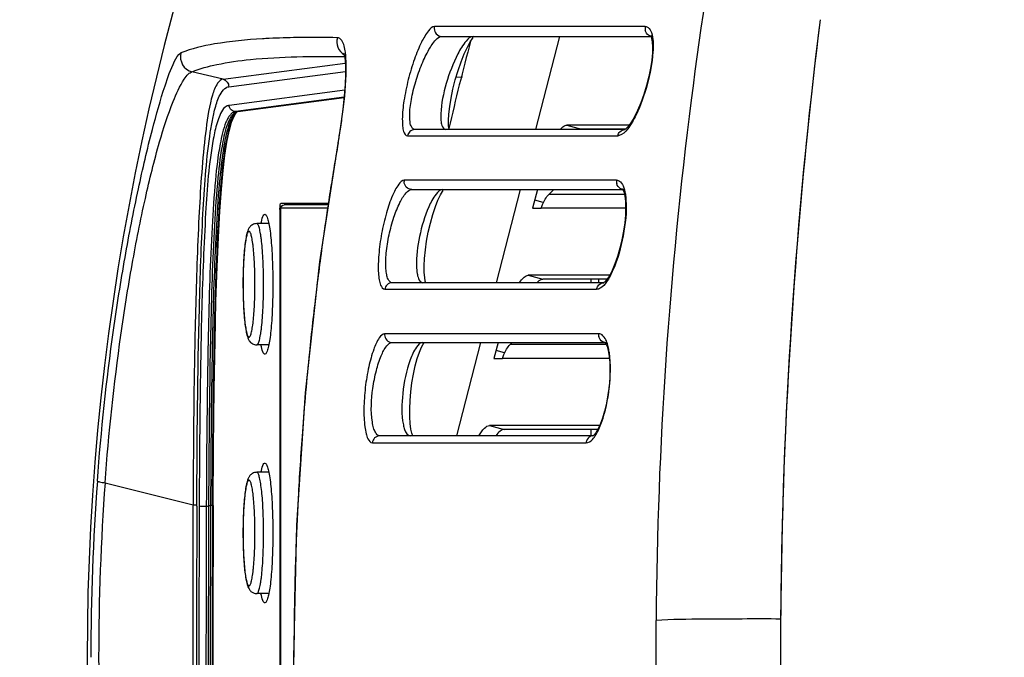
# Model space of a CAD drawing. Header units: millimetres. Extents: x 0 to 420, y 0 to 297.
# Tile 9 of 139: x 72 to 85, y 79 to 87. Entities that reach past the tile are written whole.
import ezdxf

# ---------------------------------------------------------------- set-up
doc = ezdxf.new("R2010")
doc.units = ezdxf.units.MM
doc.header["$LTSCALE"] = 23.1
doc.linetypes.add('DASHED', pattern=[0.2, 0.1, -0.1])
doc.layers.get('0').update_dxf_attribs({"linetype": 'CONTINUOUS'})
doc.layers.add('02___PRT_ALL_AXES', color=7, linetype='CONTINUOUS')
doc.layers.add('DIM_PILOTEES', color=7, linetype='CONTINUOUS')
doc.styles.get("Standard").update_dxf_attribs({"font": 'txt', "width": 0.7})
doc.dimstyles.new('DIMSTYLE_3', dxfattribs={"dimtxt": 2.5, "dimasz": 3.5, "dimexe": 2, "dimexo": 0, "dimtad": 1, "dimdec": 0, "dimlfac": 5, "dimdsep": 46, "dimtxsty": 'Standard', "dimblk": '_FILLED', "dimblk1": '_FILLED', "dimblk2": '_FILLED', "dimcen": 0.09, "dimazin": 2, "dimtp": 0.8, "dimtm": 0.8, "dimtfac": 1, "dimtdec": 0, "dimtofl": 0, "dimtmove": 0, "dimatfit": 3, "dimldrblk": '_FILLED', "dimfxl": 0, "dimtolj": 1, "dimarcsym": 0})
doc.dimstyles.new('DIMSTYLE_4', dxfattribs={"dimtxt": 2.5, "dimasz": 3.5, "dimexe": 2, "dimexo": 0, "dimtad": 1, "dimdec": 0, "dimlfac": 5, "dimdsep": 46, "dimtxsty": 'Standard', "dimblk": '_FILLED', "dimblk1": '_FILLED', "dimblk2": '_FILLED', "dimcen": 0.09, "dimazin": 2, "dimtp": 0.5, "dimtm": 0.5, "dimtfac": 1, "dimtdec": 0, "dimtofl": 0, "dimtmove": 0, "dimatfit": 3, "dimldrblk": '_FILLED', "dimfxl": 0, "dimtolj": 1, "dimarcsym": 0})
doc.dimstyles.new('DIMSTYLE_7', dxfattribs={"dimtxt": 2.5, "dimasz": 3.5, "dimexe": 2, "dimexo": 0, "dimtad": 1, "dimdsep": 46, "dimtxsty": 'Standard', "dimblk": '_FILLED', "dimblk1": '_FILLED', "dimblk2": '_FILLED', "dimcen": 0.09, "dimazin": 2, "dimtp": 0.3, "dimtm": 0.3, "dimtfac": 1, "dimtmove": 0, "dimatfit": 2, "dimldrblk": '_FILLED', "dimfxl": 0, "dimtolj": 1, "dimarcsym": 0})

# ---------------------------------------------------------------- blocks, each defined once
blk = doc.blocks.new('_FILLED')
at = {"color": 0, "linetype": 'ByBlock'}
blk.add_solid([(0, 0), (-1, 0.1429), (-1, -0.1429)], dxfattribs=at)
blk = doc.blocks.new('*D5')
at = {"layer": 'DIM_PILOTEES', "color": 2, "linetype": 'Continuous'}
for p, q in [((108.793, 122.884), (47.209, 122.884)), ((49.209, 122.884), (49.209, 76.047)), ((49.209, 29.21), (49.209, 76.047)), ((101.357, 29.21), (47.209, 29.21))]:
    blk.add_line(p, q, dxfattribs=at)
at = {"layer": 'DIM_PILOTEES', "color": 2, "linetype": 'Continuous', "xscale": 3.5, "yscale": 3.5, "zscale": 3.5}
for p, rotation in [((49.209, 122.884), 90.00000000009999), ((49.209, 29.21), 270.0000000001)]:
    blk.add_blockref('_FILLED', p, dxfattribs=dict(at, rotation=rotation))
at = {"layer": 'DIM_PILOTEES', "color": 2, "linetype": 'Continuous', "insert": (46.084, 76.047), "char_height": 2.5, "width": 8.83929, "attachment_point": 2, "rotation": 90, "line_spacing_factor": 0.9}
blk.add_mtext('{\\ftxt;\\W0.0001;\\H0.0001;\\~}{\\ftxt;\\W2.3571428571;\\H2.5; }{\\ftxt;\\W0.0001;\\H0.0001;\\~}', dxfattribs=at)
blk = doc.blocks.new('*D11')
at = {"layer": 'DIM_PILOTEES', "color": 2, "linetype": 'Continuous'}
for p, q in [((92.584, 92.615), (63.469, 92.615)), ((65.469, 92.615), (65.469, 78.914)), ((65.469, 65.213), (65.469, 78.914)), ((92.583, 65.213), (63.469, 65.213))]:
    blk.add_line(p, q, dxfattribs=at)
at = {"layer": 'DIM_PILOTEES', "color": 2, "linetype": 'Continuous', "xscale": 3.5, "yscale": 3.5, "zscale": 3.5}
for p, rotation in [((65.469, 92.615), 90), ((65.469, 65.213), 270)]:
    blk.add_blockref('_FILLED', p, dxfattribs=dict(at, rotation=rotation))
at = {"layer": 'DIM_PILOTEES', "color": 2, "linetype": 'Continuous', "insert": (62.344, 78.349), "char_height": 2.5, "width": 7.76786, "attachment_point": 2, "rotation": 90, "line_spacing_factor": 0.9}
blk.add_mtext('{\\ftxt;\\W0.0001;\\H0.0001;\\~}{\\ftxt;\\W2.0714285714;\\H2.5; }{\\ftxt;\\W0.0001;\\H0.0001;\\~}', dxfattribs=at)
blk = doc.blocks.new('*D14')
at = {"layer": 'DIM_PILOTEES', "color": 2, "linetype": 'Continuous'}
for p, q in [((120.183, 77.687), (177.003, 120.863)), ((161.532, 109.107), (120.183, 77.687)), ((78.833, 46.267), (120.183, 77.687))]:
    blk.add_line(p, q, dxfattribs=at)
at = {"layer": 'DIM_PILOTEES', "color": 2, "linetype": 'Continuous', "xscale": 3.5, "yscale": 3.5, "zscale": 3.5}
for p, rotation in [((161.532, 109.107), 37.2300217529), ((78.833, 46.267), 217.2300217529)]:
    blk.add_blockref('_FILLED', p, dxfattribs=dict(at, rotation=rotation))
at = {"layer": 'DIM_PILOTEES', "color": 2, "linetype": 'Continuous', "insert": (166.771, 117.013), "char_height": 2.5, "width": 15.71429, "attachment_point": 1, "rotation": 37.23, "line_spacing_factor": 0.9}
blk.add_mtext('{\\ftxt;\\W0.0001;\\H0.0001;\\~}{\\ftxt;\\W0.7857142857;\\H2.5; }{\\ftxt;\\W0.0001;\\H0.0001;\\~}{\\ftxt;\\W0.0001;\\H0.0001;\\~}{\\ftxt;\\W1.3333333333;\\H2.5; }{\\ftxt;\\W0.0001;\\H0.0001;\\~}{\\ftxt;\\W0.0001;\\H0.0001;\\~}{\\ftxt;\\W2.0714285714;\\H2.5; }{\\ftxt;\\W0.0001;\\H0.0001;\\~}', dxfattribs=at)

msp = doc.modelspace()

# ---------------------------------------------------------------- linework, layer by layer
at = {"color": 7, "linetype": 'Continuous'}
for p, q in [((80.0821, 87.0292), (77.3702, 87.0292)), ((77.4644, 86.9036), (80.1554, 86.9036)), ((80.1502, 86.9132), (80.1508, 86.9124)), ((75.6574, 86.8885), (75.6014, 86.8877)), ((75.6574, 86.8885), (75.6043, 86.887)), ((76.1991, 86.644), (76.2109, 86.6439)), ((74.6502, 86.3519), (76.2224, 86.5589)), ((76.2019, 86.6433), (76.2133, 86.6432)), ((74.6502, 86.3519), (74.2508, 86.4473)), ((74.724, 86.2553), (76.2256, 86.453)), ((77.7323, 86.3779), (77.6473, 86.375)), ((76.2154, 86.2112), (74.7306, 86.0157)), ((76.208, 86.1195), (74.813, 85.9358)), ((74.8424, 85.9368), (76.2077, 86.1166)), ((74.7962, 85.8858), (74.8228, 85.9269)), ((74.813, 85.9358), (74.8363, 85.9366)), ((74.8463, 85.9372), (74.8424, 85.9368)), ((79.0745, 85.761), (79.2602, 85.7092)), ((79.8749, 85.761), (79.0745, 85.761)), ((79.8174, 85.7036), (77.1187, 85.7036)), ((79.8284, 85.7109), (79.819, 85.7046)), ((79.8201, 85.7036), (79.8213, 85.7036)), ((76.1311, 85.5319), (76.126, 85.5244)), ((77.0235, 85.6247), (79.7281, 85.6247)), ((79.7136, 85.0533), (76.9827, 85.0533)), ((77.0782, 84.934), (79.7922, 84.934)), ((78.6961, 84.934), (78.6337, 84.6916)), ((78.8434, 84.8709), (78.9041, 84.934)), ((79.7881, 84.9402), (79.7897, 84.9383)), ((79.8071, 84.934), (79.806, 84.934)), ((76.0083, 84.7543), (75.3929, 84.7543)), ((78.7705, 84.7644), (78.6603, 84.7951)), ((75.3816, 84.6543), (75.3816, 73.1743)), ((75.3816, 84.6543), (75.3881, 84.6543)), ((75.3881, 84.6343), (75.3881, 73.1943)), ((75.3884, 84.6343), (75.3881, 84.6343)), ((75.3884, 84.6343), (75.3884, 73.1943)), ((75.9991, 84.6943), (75.3952, 84.6943)), ((76.0052, 84.7343), (75.4349, 84.7343)), ((78.6337, 84.6916), (78.7439, 84.6916)), ((75.2397, 84.4943), (75.0838, 84.4943)), ((75.1892, 84.6143), (75.2008, 84.6084)), ((79.5468, 83.734), (76.8279, 83.734)), ((78.5769, 83.8292), (78.7626, 83.7774)), ((79.6234, 83.8292), (78.5769, 83.8292)), ((79.3872, 83.734), (79.3872, 83.7774)), ((79.4837, 83.7419), (79.4837, 83.7774)), ((79.5577, 83.7419), (79.5486, 83.7351)), ((79.5496, 83.7339), (79.5514, 83.734)), ((76.7316, 83.6489), (79.4571, 83.6489)), ((79.4824, 83.0775), (76.7297, 83.0775)), ((75.2397, 82.9343), (75.0838, 82.9343)), ((76.8262, 82.9643), (79.5635, 82.9643)), ((78.1888, 82.9643), (78.1361, 82.7597)), ((78.2729, 82.8325), (78.1628, 82.8632)), ((78.3459, 82.939), (78.3702, 82.9643)), ((79.5769, 82.9643), (79.5755, 82.9644)), ((75.2008, 82.8203), (75.1892, 82.8143)), ((78.1361, 82.7597), (78.2463, 82.7597)), ((78.0793, 81.8973), (78.265, 81.8455)), ((79.496, 81.8973), (78.0793, 81.8973)), ((79.3872, 81.7711), (79.3872, 81.8455)), ((79.4103, 81.7643), (76.6682, 81.7643)), ((79.4188, 81.7711), (79.4103, 81.7643)), ((79.4154, 81.7643), (79.4132, 81.7643)), ((76.5712, 81.673), (79.3205, 81.673)), ((75.1892, 81.4143), (75.2008, 81.4084)), ((73.1331, 81.1607), (74.264, 80.8751)), ((73.1332, 81.1609), (74.264, 80.8749)), ((74.264, 80.8749), (74.2639, 80.8575)), ((74.3133, 80.8574), (74.3133, 80.872)), ((74.4352, 80.891), (74.4351, 80.8544)), ((74.4353, 80.891), (74.4351, 80.8544)), ((74.4646, 80.8909), (74.4645, 80.8626)), ((74.49, 80.8907), (74.4899, 80.8669)), ((74.5154, 80.8679), (74.4899, 80.8669)), ((75.2008, 79.6203), (75.1892, 79.6143))]:
    msp.add_line(p, q, dxfattribs=at)
at = {"color": 3, "linetype": 'Continuous'}
for p, q in [((79.826, 85.7092), (79.2602, 85.7092)), ((78.8951, 84.934), (78.8919, 84.9212)), ((79.5898, 83.7774), (78.7626, 83.7774)), ((79.4714, 81.8455), (78.265, 81.8455))]:
    msp.add_line(p, q, dxfattribs=at)
at = {"color": 7, "linetype": 'Continuous'}
for points in [[(80.1508, 86.9124), (80.1566, 86.9013), (80.1643, 86.8767), (80.172, 86.832)], [(77.5529, 85.7543), (77.5515, 85.8193), (77.5558, 85.9035), (77.5666, 86.0006), (77.5841, 86.1087), (77.6081, 86.2246), (77.6381, 86.344), (77.6735, 86.4633), (77.7126, 86.5765), (77.754, 86.6799), (77.7944, 86.7663), (77.8308, 86.8321), (77.8607, 86.8764), (77.8704, 86.8886)], [(80.172, 86.832), (80.1758, 86.7688), (80.1739, 86.6901), (80.1653, 86.5977), (80.1499, 86.4951), (80.1277, 86.3851), (80.0988, 86.2709), (80.0643, 86.157), (80.025, 86.0476), (79.9829, 85.9477), (79.9394, 85.8605), (79.8979, 85.7917), (79.8623, 85.7442), (79.8347, 85.7159), (79.8284, 85.7109)], [(76.2021, 86.6892), (76.2046, 86.682), (76.2124, 86.6494), (76.2202, 86.593), (76.2252, 86.5139), (76.2259, 86.4113), (76.221, 86.2846), (76.2096, 86.1351), (76.1915, 85.965), (76.1664, 85.7774), (76.135, 85.5772), (76.126, 85.5244)], [(74.5241, 80.8688), (74.5286, 81.6128), (74.5368, 82.3697), (74.5472, 82.9814), (74.5595, 83.4917), (74.5739, 83.9373), (74.5902, 84.3203), (74.6086, 84.6535), (74.6288, 84.938), (74.6507, 85.1762), (74.6743, 85.3763), (74.7, 85.5432), (74.7284, 85.683), (74.7609, 85.7991), (74.7962, 85.8858)], [(74.8073, 85.915), (74.8121, 85.9195), (74.8228, 85.9269)], [(77.5596, 85.7036), (77.5579, 85.7106), (77.5529, 85.7543)], [(79.819, 85.7046), (79.8168, 85.7032), (79.8202, 85.7036)], [(76.126, 85.5244), (75.8931, 84.0004), (75.7077, 82.3155), (75.5959, 80.6156), (75.5587, 78.908), (75.5964, 77.2003), (75.7088, 75.5005), (75.8948, 73.8158), (76.126, 72.3043)], [(77.2449, 83.801), (77.2396, 83.8665), (77.2387, 83.9497), (77.2432, 84.0471), (77.2536, 84.1553), (77.2697, 84.2694), (77.2914, 84.3861), (77.318, 84.5021), (77.3485, 84.6122), (77.3818, 84.7127), (77.4154, 84.7976), (77.4473, 84.8638), (77.4741, 84.9086), (77.4829, 84.9208)], [(79.7897, 84.9383), (79.7983, 84.9231), (79.8088, 84.8942), (79.8196, 84.8458)], [(79.8196, 84.8458), (79.8273, 84.7798), (79.8301, 84.6993), (79.8273, 84.6063), (79.8184, 84.5048), (79.8035, 84.3971), (79.7827, 84.2862), (79.7566, 84.1763), (79.7259, 84.0709), (79.6919, 83.9747), (79.6558, 83.8906), (79.6205, 83.8237), (79.5893, 83.7766), (79.5637, 83.7473), (79.5577, 83.7419)], [(77.2586, 83.734), (77.2528, 83.7542), (77.2449, 83.801)], [(79.5486, 83.7351), (79.5459, 83.7334), (79.5497, 83.7339)], [(77.0679, 81.8498), (77.0584, 81.9215), (77.0527, 82.0098), (77.0519, 82.1093), (77.0562, 82.2175), (77.0657, 82.3307), (77.0803, 82.4453), (77.0996, 82.5582), (77.1229, 82.6644), (77.1493, 82.7606), (77.1766, 82.841), (77.2028, 82.9025), (77.2251, 82.9436), (77.2324, 82.9546)], [(79.5635, 82.967), (79.5661, 82.964), (79.5777, 82.945), (79.5912, 82.912), (79.6055, 82.8599), (79.6174, 82.7906), (79.6251, 82.7073), (79.6277, 82.612), (79.6247, 82.5082), (79.616, 82.3996), (79.602, 82.2906), (79.5829, 82.1842), (79.5593, 82.083), (79.5322, 81.9912), (79.5027, 81.9115), (79.4731, 81.8484), (79.4465, 81.8042), (79.4241, 81.7763), (79.4188, 81.7711)], [(77.0908, 81.7643), (77.0906, 81.7647), (77.0795, 81.7971), (77.0679, 81.8498)], [(79.4103, 81.7643), (79.4095, 81.7637), (79.4133, 81.7643)]]:
    msp.add_lwpolyline(points, dxfattribs=at)
at = {"color": 2, "linetype": 'DASHED'}
msp.add_circle((120.1827, 77.6871), 51.9325, dxfattribs=at)
at = {"color": 7, "linetype": 'Continuous'}
for centre, radius, start, end in [((104.6019, 78.9143), 31.7, 155.6627, 204.33757), ((77.4695, 87.0036), 0.1025, 165.54843, 180.00596), ((80.1843, 87.0035), 0.1053, 165.89735, 179.96588), ((147.2855, 78.966), 65.4627, 172.846503, 179.614247), ((148.5893, 78.8628), 66.769, 172.897669, 178.38659), ((80.1834, 87.0035), 0.1044, 179.97166, 193.46293), ((80.1742, 86.9936), 0.09, 256.89766, 269.4514), ((75.6697, 78.1611), 8.7259, 92.79203, 93.36436), ((75.7697, 75.8141), 11.0749, 90.8709, 92.71743), ((75.8192, 70.7659), 16.1234, 88.92625, 90.57513), ((107.3665, 78.9029), 30.5795, 164.9561, 167.12238), ((74.3027, 86.6408), 0.2004, 165.93214, 254.98377), ((74.7388, 86.156), 0.1006, 112.75277, 116.00729), ((75.0163, 85.7754), 0.2473, 142.00685, 145.9449), ((74.8542, 85.8469), 0.0907, 97.47821, 104.75522), ((66.3443, 87.2324), 9.9335, 350.14353, 351.1777), ((113.492, 79.0376), 37.9211, 170.13881, 171.15694), ((77.0825, 85.0341), 0.1017, 169.08167, 180.06109), ((79.8175, 85.0339), 0.1057, 169.41062, 179.96501), ((79.8163, 85.0339), 0.1046, 179.97114, 193.46186), ((79.8069, 85.0237), 0.0898, 259.60526, 269.37499), ((113.7908, 78.9908), 38.2236, 171.15652, 171.96735), ((76.2471, 84.6544), 0.8655, 178.68687, 180.00236), ((114.0145, 78.9593), 38.4494, 171.96746, 173.06494), ((114.1894, 78.938), 38.6256, 173.06489, 174.21101), ((76.8303, 83.0644), 0.1015, 172.62258, 180.05894), ((79.5877, 83.0643), 0.1061, 172.84368, 179.95327), ((79.5863, 83.0643), 0.1047, 179.96429, 194.37129), ((79.5767, 83.054), 0.0897, 262.04387, 269.2423), ((114.3438, 78.9223), 38.7808, 174.21098, 175.72413), ((114.3809, 78.9193), 38.8181, 175.72384, 176.9799), ((79.4244, 81.6644), 0.1043, 161.69305, 175.25152), ((103.7051, 78.9143), 30.755, 175.77217, 179.99993), ((103.4689, 78.9143), 30.4188, 175.76464, 184.2353), ((114.5336, 78.9116), 38.9709, 176.98038, 178.05413), ((561.8753, 78.9122), 487.6153, 179.771413, 180.228057), ((559.2478, 78.9143), 484.9384, 179.770427, 180.229553), ((557.4244, 78.9143), 483.0845, 179.769557, 180.23042), ((556.9007, 78.9143), 482.4696, 179.769602, 180.230379), ((556.9418, 78.9143), 482.4812, 179.768634, 180.231457), ((557.057, 78.9143), 482.571, 179.768175, 180.231968), ((557.2013, 78.9141), 482.6899, 179.768079, 180.232005), ((557.5277, 78.9143), 483.0079, 179.768139, 180.232002), ((143.522, 79.0338), 61.6989, 178.412846, 179.653663), ((114.6704, 78.9068), 39.1078, 178.05388, 179.24006), ((114.6777, 78.9066), 39.1151, 179.23985, 179.98859), ((137.7778, 78.9144), 57.5593, 179.527474, 180.000043), ((137.2001, 78.9144), 56.9815, 180.00002, 180.14295)]:
    msp.add_arc(centre, radius, start, end, dxfattribs=at)
for points, knots in [([(81.7318, 91.9781), (81.283, 90.0325), (80.5242, 85.8604), (80.2389, 81.6252), (80.2205, 79.3891)], [0, 0, 0, 0, 0.4717126, 1, 1, 1, 1]), ([(77.3702, 87.0292), (77.3396, 87.0292), (77.2703, 86.9531), (77.1929, 86.8146), (77.1049, 86.5992), (77.0295, 86.3478), (76.9763, 86.0886), (76.9535, 85.8884), (76.959, 85.7534), (76.9678, 85.6806), (76.9987, 85.6247), (77.0235, 85.6247)], [0, 0, 0, 0, 0.0602359, 0.1729802, 0.3284748, 0.5088723, 0.690817, 0.846441, 0.9062731, 0.9513368, 1, 1, 1, 1]), ([(80.0821, 87.0292), (80.0953, 87.0291), (80.1348, 87.0154), (80.1714, 86.9391), (80.1794, 86.8753), (80.1819, 86.8359)], [0, 0, 0, 0, 0.1680604, 0.4946955, 1, 1, 1, 1]), ([(77.1187, 85.7036), (77.0959, 85.7036), (77.0633, 85.7486), (77.0541, 85.814), (77.0487, 85.9294), (77.0717, 86.1021), (77.1251, 86.3239), (77.2007, 86.5392), (77.2883, 86.7221), (77.3673, 86.8427), (77.4353, 86.9036), (77.4644, 86.9036)], [0, 0, 0, 0, 0.0513476, 0.095737, 0.1543587, 0.3070771, 0.4862369, 0.6647369, 0.8198995, 0.9346621, 1, 1, 1, 1]), ([(77.367, 87.0036), (77.367, 86.9792), (77.386, 86.9268), (77.4384, 86.9036), (77.4644, 86.9036)], [0, 0, 0, 0, 0.4847976, 1, 1, 1, 1]), ([(77.868, 86.9036), (77.832, 86.9036), (77.7504, 86.8178), (77.7017, 86.7362), (77.6714, 86.678)], [0, 0, 0, 0, 0.3550615, 1, 1, 1, 1]), ([(80.1538, 86.9059), (80.144, 86.9082), (80.1107, 86.9216), (80.0877, 86.9546), (80.0818, 86.9792)], [0, 0, 0, 0, 0.2839645, 1, 1, 1, 1]), ([(75.1576, 86.8719), (74.9514, 86.8598), (74.597, 86.8266), (74.2465, 86.7465), (74.1083, 86.6895)], [0, 0, 0, 0, 0.5802635, 1, 1, 1, 1]), ([(76.1213, 86.8862), (76.1113, 86.847), (76.1155, 86.7585), (76.1719, 86.689), (76.2076, 86.6664)], [0, 0, 0, 0, 0.4897927, 1, 1, 1, 1]), ([(76.2245, 86.6982), (76.2208, 86.7256), (76.2108, 86.7926), (76.1674, 86.8856), (76.1214, 86.8865)], [0, 0, 0, 0, 0.3752958, 1, 1, 1, 1]), ([(80.1819, 86.8359), (80.1826, 86.8255), (80.1845, 86.7802), (80.1831, 86.7349), (80.1808, 86.7001)], [0, 0, 0, 0, 0.2304465, 1, 1, 1, 1]), ([(73.0338, 81.1817), (73.0816, 81.8309), (73.1842, 82.7934), (73.3816, 84.0438), (73.5487, 84.9056), (73.7194, 85.6405), (73.8751, 86.1936), (73.9899, 86.5187), (74.0696, 86.6666), (74.1083, 86.6895)], [0, 0, 0, 0, 0.3461403, 0.5141745, 0.6731639, 0.812488, 0.9162881, 0.9760738, 1, 1, 1, 1]), ([(74.2508, 86.4473), (74.3539, 86.4896), (74.604, 86.5561), (75.2542, 86.6443), (75.8005, 86.65), (76.1991, 86.644)], [0, 0, 0, 0, 0.1699986, 0.391993, 1, 1, 1, 1]), ([(76.2355, 86.4791), (76.2357, 86.4998), (76.2354, 86.5729), (76.2315, 86.6462), (76.2245, 86.6982)], [0, 0, 0, 0, 0.2825297, 1, 1, 1, 1]), ([(77.6714, 86.678), (77.6083, 86.5571), (77.5143, 86.3043), (77.4572, 86.0392), (77.452, 85.9072)], [0, 0, 0, 0, 0.5079247, 1, 1, 1, 1]), ([(80.1808, 86.7001), (80.1715, 86.5588), (80.1168, 86.2827), (80.0248, 86.0172), (79.9644, 85.8932)], [0, 0, 0, 0, 0.5066629, 1, 1, 1, 1]), ([(73.1332, 81.1606), (73.18, 81.7955), (73.2795, 82.7351), (73.4725, 83.9527), (73.6363, 84.782), (73.8083, 85.4835), (73.9742, 85.9957), (74.1046, 86.29), (74.1948, 86.4133), (74.2338, 86.4428), (74.2508, 86.4473)], [0, 0, 0, 0, 0.3501315, 0.5191658, 0.6778379, 0.815065, 0.9158416, 0.9743817, 0.9903246, 1, 1, 1, 1]), ([(76.1603, 85.7089), (76.1716, 85.7818), (76.2079, 86.0372), (76.2338, 86.2948), (76.2355, 86.4791)], [0, 0, 0, 0, 0.2857319, 1, 1, 1, 1]), ([(74.6502, 86.3519), (74.6214, 86.3501), (74.5544, 86.2777), (74.5294, 86.2), (74.5132, 86.1463)], [0, 0, 0, 0, 0.3403481, 1, 1, 1, 1]), ([(74.6502, 86.3519), (74.6709, 86.3464), (74.7095, 86.3207), (74.724, 86.2768), (74.724, 86.2553)], [0, 0, 0, 0, 0.4991256, 1, 1, 1, 1]), ([(74.5132, 86.1463), (74.5034, 86.1135), (74.459, 85.9334), (74.4352, 85.7491), (74.4181, 85.599)], [0, 0, 0, 0, 0.1850268, 1, 1, 1, 1]), ([(74.556, 86.0042), (74.573, 86.0626), (74.6025, 86.1519), (74.6643, 86.2316), (74.6947, 86.2464)], [0, 0, 0, 0, 0.6421721, 1, 1, 1, 1]), ([(74.7306, 86.0157), (74.7182, 86.0141), (74.6436, 85.9858), (74.6121, 85.9012), (74.5902, 85.8404)], [0, 0, 0, 0, 0.1622496, 1, 1, 1, 1]), ([(74.5154, 80.8679), (74.5175, 81.3869), (74.5233, 82.1625), (74.5418, 83.1892), (74.5631, 83.935), (74.5952, 84.6284), (74.6409, 85.215), (74.7035, 85.6338), (74.7683, 85.8502), (74.8114, 85.9139)], [0, 0, 0, 0, 0.3069538, 0.4587761, 0.6073988, 0.748226, 0.869591, 0.9545213, 1, 1, 1, 1]), ([(74.5222, 85.8681), (74.5249, 85.8806), (74.5349, 85.9262), (74.5464, 85.9716), (74.556, 86.0042)], [0, 0, 0, 0, 0.2731669, 1, 1, 1, 1]), ([(74.7654, 85.8859), (74.7618, 85.8812), (74.746, 85.859), (74.7334, 85.8346), (74.7246, 85.8152)], [0, 0, 0, 0, 0.216149, 1, 1, 1, 1]), ([(74.7687, 85.9176), (74.7568, 85.909), (74.7422, 85.8938), (74.7302, 85.8771), (74.7269, 85.8722)], [0, 0, 0, 0, 0.7139514, 1, 1, 1, 1]), ([(74.8311, 85.9346), (74.8255, 85.9331), (74.7994, 85.9234), (74.7786, 85.9031), (74.7654, 85.8859)], [0, 0, 0, 0, 0.2125558, 1, 1, 1, 1]), ([(77.452, 85.9072), (77.4508, 85.8783), (77.4523, 85.8265), (77.4598, 85.7552), (77.4931, 85.7037), (77.5177, 85.7036)], [0, 0, 0, 0, 0.3833467, 0.6732749, 1, 1, 1, 1]), ([(79.9644, 85.8932), (79.9332, 85.829), (79.8778, 85.7302), (79.7911, 85.6389), (79.748, 85.6275)], [0, 0, 0, 0, 0.6157165, 1, 1, 1, 1]), ([(74.688, 85.7975), (74.6513, 85.7091), (74.5964, 85.4606), (74.5432, 85.0095), (74.5047, 84.4255), (74.4677, 83.5226), (74.4447, 82.3365), (74.4373, 81.376), (74.4352, 80.891)], [0, 0, 0, 0, 0.0583173, 0.1536999, 0.2771671, 0.4146737, 0.7044426, 1, 1, 1, 1]), ([(74.7246, 85.8152), (74.6866, 85.7311), (74.63, 85.487), (74.5749, 85.0392), (74.5352, 84.4525), (74.4975, 83.5421), (74.4741, 82.3467), (74.4667, 81.3791), (74.4646, 80.8909)], [0, 0, 0, 0, 0.0560339, 0.1504511, 0.2743389, 0.4126304, 0.703642, 1, 1, 1, 1]), ([(74.479, 85.6168), (74.4823, 85.6399), (74.4948, 85.724), (74.5095, 85.8078), (74.5222, 85.8681)], [0, 0, 0, 0, 0.2751985, 1, 1, 1, 1]), ([(74.7349, 85.7874), (74.6992, 85.6923), (74.6461, 85.4322), (74.5939, 84.9677), (74.5569, 84.3779), (74.5214, 83.4814), (74.4992, 82.3122), (74.492, 81.3671), (74.49, 80.8907)], [0, 0, 0, 0, 0.0620225, 0.1609704, 0.2857797, 0.4227251, 0.7090271, 1, 1, 1, 1]), ([(74.5902, 85.8404), (74.5841, 85.8235), (74.5567, 85.7391), (74.538, 85.6521), (74.5252, 85.5826)], [0, 0, 0, 0, 0.2029073, 1, 1, 1, 1]), ([(74.7269, 85.8722), (74.7234, 85.8671), (74.7085, 85.8433), (74.6964, 85.8178), (74.688, 85.7975)], [0, 0, 0, 0, 0.2178528, 1, 1, 1, 1]), ([(74.7791, 85.8792), (74.7752, 85.8731), (74.7579, 85.8438), (74.7443, 85.8124), (74.7349, 85.7874)], [0, 0, 0, 0, 0.2137766, 1, 1, 1, 1]), ([(78.9889, 85.7047), (79.0023, 85.7204), (79.0265, 85.7454), (79.0603, 85.761), (79.0745, 85.761)], [0, 0, 0, 0, 0.5927449, 1, 1, 1, 1]), ([(77.1187, 85.7036), (77.0955, 85.7036), (77.0503, 85.6859), (77.0277, 85.6448), (77.0235, 85.6247)], [0, 0, 0, 0, 0.5316837, 1, 1, 1, 1]), ([(79.7281, 85.6247), (79.7321, 85.6442), (79.7531, 85.6846), (79.7971, 85.7033), (79.8201, 85.7036)], [0, 0, 0, 0, 0.4631071, 1, 1, 1, 1]), ([(74.4181, 85.599), (74.3793, 85.2598), (74.3319, 84.5195), (74.2928, 83.3637), (74.2708, 82.1293), (74.2679, 81.2945), (74.264, 80.8751)], [0, 0, 0, 0, 0.2166786, 0.4702981, 0.7338567, 1, 1, 1, 1]), ([(74.3133, 80.872), (74.3168, 81.7187), (74.3267, 82.9683), (74.382, 84.5502), (74.4323, 85.2862), (74.479, 85.6168)], [0, 0, 0, 0, 0.5347722, 0.7891143, 1, 1, 1, 1]), ([(74.5252, 85.5826), (74.4676, 85.2691), (74.4159, 84.5445), (74.3721, 83.3977), (74.3517, 82.139), (74.3455, 81.286), (74.3438, 80.8573)], [0, 0, 0, 0, 0.2020854, 0.4590756, 0.7281965, 1, 1, 1, 1]), ([(79.748, 85.6275), (79.7447, 85.6266), (79.7381, 85.6252), (79.7314, 85.6247), (79.7281, 85.6247)], [0, 0, 0, 0, 0.511343, 1, 1, 1, 1]), ([(76.9827, 85.0533), (76.953, 85.0546), (76.8865, 84.9762), (76.8189, 84.838), (76.7445, 84.6201), (76.6863, 84.3667), (76.6511, 84.107), (76.643, 83.9072), (76.6577, 83.7751), (76.6727, 83.7015), (76.7063, 83.6511), (76.7316, 83.6489)], [0, 0, 0, 0, 0.0590027, 0.1700717, 0.325339, 0.5065186, 0.6889115, 0.8442287, 0.9041503, 0.9495334, 1, 1, 1, 1]), ([(77.0782, 84.934), (77.0525, 84.9339), (77.0001, 84.9569), (76.9808, 85.0093), (76.9808, 85.034)], [0, 0, 0, 0, 0.5101508, 1, 1, 1, 1]), ([(79.7136, 85.0533), (79.7266, 85.0533), (79.7653, 85.0404), (79.8069, 84.9709), (79.8203, 84.9099), (79.826, 84.8726)], [0, 0, 0, 0, 0.1718624, 0.5030145, 1, 1, 1, 1]), ([(79.7908, 84.9354), (79.7805, 84.9373), (79.7454, 84.9499), (79.7208, 84.984), (79.7146, 85.0096)], [0, 0, 0, 0, 0.2842214, 1, 1, 1, 1]), ([(76.8279, 83.734), (76.8043, 83.7339), (76.7698, 83.7769), (76.7541, 83.8417), (76.7393, 83.9549), (76.7473, 84.1266), (76.7827, 84.349), (76.8412, 84.5664), (76.9153, 84.751), (76.9847, 84.8735), (77.0501, 84.934), (77.0782, 84.934)], [0, 0, 0, 0, 0.053751, 0.0988049, 0.1576055, 0.310097, 0.4895418, 0.6685288, 0.8231367, 0.9359861, 1, 1, 1, 1]), ([(77.476, 84.934), (77.4414, 84.9339), (77.3635, 84.8487), (77.3224, 84.7667), (77.2968, 84.7087)], [0, 0, 0, 0, 0.3531799, 1, 1, 1, 1]), ([(75.3818, 84.6742), (75.3821, 84.6848), (75.3829, 84.7037), (75.3851, 84.7298), (75.3878, 84.7437), (75.3906, 84.7543), (75.3929, 84.7543)], [0, 0, 0, 0, 0.3894947, 0.7059097, 0.9150462, 1, 1, 1, 1]), ([(75.5916, 84.7543), (75.5896, 84.7543), (75.5868, 84.7452), (75.5857, 84.7396), (75.5849, 84.7347)], [0, 0, 0, 0, 0.2917594, 1, 1, 1, 1]), ([(79.834, 84.7982), (79.8441, 84.6446), (79.8093, 84.3356), (79.7287, 84.0365), (79.6669, 83.8958)], [0, 0, 0, 0, 0.5004616, 1, 1, 1, 1]), ([(75.3881, 84.6343), (75.3881, 84.6457), (75.3888, 84.6661), (75.3913, 84.6955), (75.402, 84.7245), (75.4237, 84.7343), (75.4349, 84.7343)], [0, 0, 0, 0, 0.2775131, 0.4984228, 0.7245428, 1, 1, 1, 1]), ([(75.3952, 84.6943), (75.3934, 84.6943), (75.3919, 84.6858), (75.3899, 84.6755), (75.3887, 84.6559), (75.3884, 84.642), (75.3884, 84.6343)], [0, 0, 0, 0, 0.0862262, 0.3027297, 0.6231224, 1, 1, 1, 1]), ([(75.3952, 84.6943), (75.3952, 84.7045), (75.4036, 84.7258), (75.4248, 84.7343), (75.4349, 84.7343)], [0, 0, 0, 0, 0.5011404, 1, 1, 1, 1]), ([(77.2968, 84.7087), (77.2431, 84.5874), (77.1693, 84.3345), (77.1343, 84.0721), (77.1391, 83.9428)], [0, 0, 0, 0, 0.5060434, 1, 1, 1, 1]), ([(75.0838, 84.4943), (75.065, 84.4943), (75.0298, 84.4848), (74.9943, 84.4529), (74.9747, 84.4191), (74.9582, 84.3749), (74.9439, 84.3111), (74.9309, 84.2212), (74.9204, 84.1131), (74.9126, 83.9895), (74.9078, 83.8548), (74.9062, 83.7143), (74.9079, 83.5738), (74.9126, 83.439), (74.9204, 83.3154), (74.9309, 83.2074), (74.9439, 83.1175), (74.9582, 83.0537), (74.9747, 83.0095), (74.9943, 82.9758), (75.0298, 82.9438), (75.065, 82.9343), (75.0838, 82.9343)], [0, 0, 0, 0, 0.0332003, 0.0609459, 0.0823188, 0.1015393, 0.144139, 0.1974699, 0.2619445, 0.3357584, 0.4161888, 0.5000354, 0.5838806, 0.6643063, 0.7381141, 0.8025748, 0.8558919, 0.8984836, 0.9177031, 0.939066, 0.9668088, 1, 1, 1, 1]), ([(75.0838, 82.9343), (75.0869, 82.9343), (75.092, 82.9371), (75.0971, 82.943), (75.1034, 82.9528), (75.1105, 82.9699), (75.1185, 82.9957), (75.1261, 83.0285), (75.1334, 83.0677), (75.1402, 83.1132), (75.1491, 83.1849), (75.1582, 83.2864), (75.1661, 83.4196), (75.171, 83.5641), (75.1726, 83.7143), (75.171, 83.8646), (75.1661, 84.0091), (75.1582, 84.1423), (75.1491, 84.2438), (75.1402, 84.3154), (75.1334, 84.3609), (75.1261, 84.4002), (75.1185, 84.4329), (75.1105, 84.4588), (75.1034, 84.4758), (75.0971, 84.4856), (75.092, 84.4915), (75.0869, 84.4943), (75.0838, 84.4943)], [0, 0, 0, 0, 0.0059324, 0.0099328, 0.0148479, 0.0276825, 0.0446918, 0.0658539, 0.0910381, 0.1200454, 0.1526226, 0.2272729, 0.3122302, 0.4043005, 0.5, 0.5956995, 0.6877698, 0.7727271, 0.8473774, 0.8799546, 0.9089619, 0.9341461, 0.9553082, 0.9723175, 0.9851521, 0.9900672, 0.9940676, 1, 1, 1, 1]), ([(75.1386, 84.4955), (75.1445, 84.5256), (75.1536, 84.5646), (75.1719, 84.6045), (75.1841, 84.6143), (75.1892, 84.6143)], [0, 0, 0, 0, 0.6899475, 0.8857441, 1, 1, 1, 1]), ([(75.2008, 84.6085), (75.2097, 84.5995), (75.223, 84.5667), (75.2389, 84.5055), (75.2536, 84.4175), (75.2666, 84.307), (75.2772, 84.1768), (75.288, 83.9772), (75.2931, 83.7143), (75.288, 83.4515), (75.2772, 83.2519), (75.2666, 83.1217), (75.2536, 83.0112), (75.2389, 82.9232), (75.223, 82.862), (75.2097, 82.8292), (75.2008, 82.8202)], [0, 0, 0, 0, 0.0210019, 0.0564797, 0.1060346, 0.1682769, 0.2412716, 0.3226842, 0.5, 0.6773158, 0.7587284, 0.8317231, 0.8939654, 0.9435203, 0.9789981, 1, 1, 1, 1]), ([(74.9844, 84.3943), (74.9817, 84.3943), (74.9772, 84.3919), (74.9727, 84.3867), (74.9673, 84.3782), (74.9611, 84.3633), (74.9541, 84.3408), (74.9475, 84.3123), (74.9411, 84.278), (74.9351, 84.2384), (74.9274, 84.1759), (74.9195, 84.0874), (74.9126, 83.9713), (74.9084, 83.8453), (74.9069, 83.7143), (74.9084, 83.5833), (74.9126, 83.4574), (74.9195, 83.3413), (74.9274, 83.2528), (74.9351, 83.1903), (74.9411, 83.1506), (74.9475, 83.1164), (74.9541, 83.0879), (74.9611, 83.0653), (74.9673, 83.0505), (74.9727, 83.0419), (74.9772, 83.0368), (74.9817, 83.0343), (74.9844, 83.0343)], [0, 0, 0, 0, 0.0059324, 0.0099328, 0.0148479, 0.0276825, 0.0446919, 0.0658539, 0.0910382, 0.1200455, 0.1526228, 0.2272731, 0.3122304, 0.4043006, 0.5, 0.5956994, 0.6877696, 0.7727269, 0.8473772, 0.8799545, 0.9089618, 0.9341461, 0.9553081, 0.9723175, 0.9851521, 0.9900672, 0.9940676, 1, 1, 1, 1]), ([(74.9844, 83.0343), (74.9871, 83.0343), (74.9916, 83.0368), (74.9961, 83.0419), (75.0015, 83.0505), (75.0077, 83.0653), (75.0146, 83.0879), (75.0213, 83.1164), (75.0277, 83.1506), (75.0336, 83.1903), (75.0414, 83.2528), (75.0493, 83.3413), (75.0562, 83.4574), (75.0604, 83.5833), (75.0619, 83.7143), (75.0604, 83.8453), (75.0562, 83.9713), (75.0493, 84.0874), (75.0414, 84.1759), (75.0336, 84.2384), (75.0277, 84.278), (75.0213, 84.3123), (75.0146, 84.3408), (75.0077, 84.3633), (75.0015, 84.3782), (74.9961, 84.3867), (74.9916, 84.3919), (74.9871, 84.3943), (74.9844, 84.3943)], [0, 0, 0, 0, 0.0059324, 0.0099328, 0.0148479, 0.0276825, 0.0446919, 0.0658539, 0.0910382, 0.1200455, 0.1526228, 0.2272731, 0.3122304, 0.4043006, 0.5, 0.5956994, 0.6877696, 0.7727269, 0.8473772, 0.8799545, 0.9089618, 0.9341461, 0.9553081, 0.9723175, 0.9851521, 0.9900672, 0.9940676, 1, 1, 1, 1]), ([(77.1391, 83.9428), (77.1402, 83.9131), (77.1455, 83.8597), (77.1599, 83.7861), (77.1961, 83.7341), (77.2223, 83.734)], [0, 0, 0, 0, 0.3777906, 0.6668306, 1, 1, 1, 1]), ([(79.6669, 83.8958), (79.6439, 83.8433), (79.6003, 83.7579), (79.5357, 83.6811), (79.5015, 83.6619)], [0, 0, 0, 0, 0.5940472, 1, 1, 1, 1]), ([(76.8279, 83.734), (76.804, 83.734), (76.7567, 83.7149), (76.7347, 83.6705), (76.7316, 83.6489)], [0, 0, 0, 0, 0.5223104, 1, 1, 1, 1]), ([(78.4623, 83.735), (78.48, 83.7605), (78.5103, 83.8), (78.5574, 83.8292), (78.5769, 83.8292)], [0, 0, 0, 0, 0.6141957, 1, 1, 1, 1]), ([(79.4571, 83.6489), (79.4601, 83.6696), (79.4803, 83.7131), (79.526, 83.7335), (79.5496, 83.7339)], [0, 0, 0, 0, 0.4700907, 1, 1, 1, 1]), ([(76.7297, 83.0775), (76.7009, 83.0775), (76.6366, 83.0014), (76.5789, 82.8597), (76.5177, 82.6406), (76.4766, 82.3852), (76.4589, 82.1253), (76.465, 81.9272), (76.4886, 81.7968), (76.5094, 81.7248), (76.5451, 81.673), (76.5712, 81.673)], [0, 0, 0, 0, 0.0577081, 0.1674233, 0.3225464, 0.5042967, 0.6867844, 0.8418234, 0.9017632, 0.9476935, 1, 1, 1, 1]), ([(76.7289, 83.0643), (76.7289, 83.0394), (76.7484, 82.987), (76.8008, 82.9643), (76.8262, 82.9643)], [0, 0, 0, 0, 0.4948402, 1, 1, 1, 1]), ([(79.5547, 83.0328), (79.5497, 83.0397), (79.5317, 83.062), (79.5028, 83.0775), (79.4824, 83.0775)], [0, 0, 0, 0, 0.295234, 1, 1, 1, 1]), ([(79.5643, 82.9652), (79.5538, 82.9667), (79.5175, 82.9781), (79.4915, 83.0124), (79.4848, 83.0383)], [0, 0, 0, 0, 0.2848743, 1, 1, 1, 1]), ([(79.6202, 82.8299), (79.6171, 82.8516), (79.6046, 82.9214), (79.5835, 82.9926), (79.5547, 83.0328)], [0, 0, 0, 0, 0.3070536, 1, 1, 1, 1]), ([(75.1892, 82.8143), (75.1841, 82.8143), (75.1719, 82.8242), (75.1536, 82.8641), (75.1445, 82.9031), (75.1386, 82.9331)], [0, 0, 0, 0, 0.1142621, 0.3100594, 1, 1, 1, 1]), ([(76.6682, 81.7644), (76.6437, 81.7643), (76.6073, 81.8059), (76.5855, 81.8703), (76.5462, 82.0588), (76.5628, 82.3106), (76.6151, 82.5942), (76.6762, 82.7802), (76.7359, 82.9043), (76.799, 82.9643), (76.8262, 82.9643)], [0, 0, 0, 0, 0.0562841, 0.1023545, 0.1617562, 0.4939186, 0.6731692, 0.8268302, 0.9374531, 1, 1, 1, 1]), ([(77.22, 82.9643), (77.1867, 82.9643), (77.1125, 82.8799), (77.0789, 82.798), (77.0578, 82.7404)], [0, 0, 0, 0, 0.3514919, 1, 1, 1, 1]), ([(77.0578, 82.7404), (77.007, 82.6024), (76.9525, 82.3241), (76.9424, 82.0371), (76.9701, 81.9051)], [0, 0, 0, 0, 0.5214831, 1, 1, 1, 1]), ([(79.5209, 81.9359), (79.5721, 82.0787), (79.6304, 82.3769), (79.6414, 82.6816), (79.6202, 82.8299)], [0, 0, 0, 0, 0.5031725, 1, 1, 1, 1]), ([(76.9701, 81.9051), (76.9744, 81.8846), (76.9869, 81.8331), (77.0237, 81.7646), (77.0598, 81.7643)], [0, 0, 0, 0, 0.3664064, 1, 1, 1, 1]), ([(77.94, 81.7649), (77.9613, 81.8001), (77.9965, 81.8531), (78.055, 81.8973), (78.0793, 81.8973)], [0, 0, 0, 0, 0.6279435, 1, 1, 1, 1]), ([(79.3205, 81.673), (79.352, 81.6731), (79.4266, 81.729), (79.4635, 81.8013), (79.485, 81.8476)], [0, 0, 0, 0, 0.3816191, 1, 1, 1, 1]), ([(76.6682, 81.7644), (76.6438, 81.7644), (76.5944, 81.744), (76.5732, 81.6962), (76.5712, 81.673)], [0, 0, 0, 0, 0.5122671, 1, 1, 1, 1]), ([(79.4132, 81.7643), (79.4021, 81.764), (79.3638, 81.7563), (79.334, 81.723), (79.3254, 81.6972)], [0, 0, 0, 0, 0.2885664, 1, 1, 1, 1]), ([(75.1386, 81.2955), (75.1445, 81.3256), (75.1536, 81.3646), (75.1719, 81.4045), (75.1841, 81.4143), (75.1892, 81.4143)], [0, 0, 0, 0, 0.6899483, 0.8857448, 1, 1, 1, 1]), ([(75.2008, 81.4085), (75.2097, 81.3995), (75.223, 81.3667), (75.2389, 81.3055), (75.2536, 81.2175), (75.2666, 81.107), (75.2772, 80.9768), (75.288, 80.7772), (75.2931, 80.5143), (75.288, 80.2515), (75.2772, 80.0519), (75.2666, 79.9217), (75.2536, 79.8112), (75.2389, 79.7232), (75.223, 79.662), (75.2097, 79.6292), (75.2008, 79.6202)], [0, 0, 0, 0, 0.0210019, 0.0564797, 0.1060346, 0.1682769, 0.2412716, 0.3226842, 0.5, 0.6773158, 0.7587284, 0.8317231, 0.8939654, 0.9435203, 0.9789981, 1, 1, 1, 1]), ([(75.0838, 81.2943), (75.0658, 81.2943), (75.0319, 81.2856), (74.9967, 81.2557), (74.9768, 81.2235), (74.9602, 81.1818), (74.9461, 81.1226), (74.9332, 81.0396), (74.9227, 80.94), (74.9146, 80.8253), (74.9091, 80.6992), (74.9065, 80.5663), (74.9068, 80.4314), (74.9101, 80.2996), (74.9162, 80.1758), (74.9249, 80.0643), (74.936, 79.9685), (74.9477, 79.8993), (74.9594, 79.8526), (74.9697, 79.8218), (74.9846, 79.7906), (75, 79.7715), (75.0099, 79.7628)], [0, 0, 0, 0, 0.0333575, 0.0616606, 0.0835895, 0.1028956, 0.144546, 0.1960883, 0.2584453, 0.3302267, 0.4091065, 0.492268, 0.576639, 0.6590797, 0.7365591, 0.8063478, 0.8662788, 0.9153153, 0.9361193, 0.9554548, 0.9754504, 1, 1, 1, 1]), ([(75.0925, 81.2905), (75.0918, 81.2911), (75.0893, 81.2931), (75.0861, 81.2943), (75.0838, 81.2943)], [0, 0, 0, 0, 0.2849387, 1, 1, 1, 1]), ([(75.0838, 79.7343), (75.0868, 79.7343), (75.0917, 79.7369), (75.0967, 79.7425), (75.1027, 79.7516), (75.1097, 79.7677), (75.1174, 79.7919), (75.1249, 79.8227), (75.132, 79.8597), (75.1387, 79.9025), (75.1475, 79.9702), (75.1567, 80.0663), (75.1679, 80.2417), (75.1727, 80.4293), (75.1717, 80.6221), (75.1679, 80.7644), (75.1612, 80.8977), (75.1519, 81.0172), (75.1403, 81.1187), (75.1286, 81.1901), (75.1178, 81.2354), (75.1101, 81.26), (75.1023, 81.2781), (75.096, 81.2874), (75.0925, 81.2905)], [0, 0, 0, 0, 0.0057527, 0.0095846, 0.0142684, 0.0264555, 0.0425727, 0.0626178, 0.0864822, 0.1139915, 0.1449262, 0.2159917, 0.2972267, 0.4784736, 0.5720628, 0.6631975, 0.7486415, 0.8253737, 0.8907092, 0.9424277, 0.9626616, 0.9789704, 0.9913467, 1, 1, 1, 1]), ([(73.0338, 81.1817), (73.0345, 81.1789), (73.0464, 81.1759), (73.0763, 81.1673), (73.1092, 81.1638), (73.1332, 81.1609)], [0, 0, 0, 0, 0.0856918, 0.2899425, 1, 1, 1, 1]), ([(74.9921, 81.191), (74.99, 81.1928), (74.9845, 81.1958), (74.9773, 81.192), (74.9729, 81.1869), (74.9674, 81.1784), (74.9612, 81.1636), (74.9542, 81.1412), (74.9476, 81.1127), (74.9412, 81.0786), (74.9352, 81.039), (74.9297, 80.9944), (74.9227, 80.9262), (74.9158, 80.8318), (74.9102, 80.7102), (74.9073, 80.5812), (74.9073, 80.4495), (74.9101, 80.3204), (74.9157, 80.1987), (74.9237, 80.0891), (74.9339, 79.9958), (74.9444, 79.93), (74.954, 79.8883), (74.9609, 79.8656), (74.9679, 79.849), (74.9736, 79.8404), (74.9767, 79.8377)], [0, 0, 0, 0, 0.0059609, 0.0118666, 0.0158408, 0.0207254, 0.033498, 0.0504428, 0.0715423, 0.0966676, 0.1256182, 0.1581439, 0.1939514, 0.2740542, 0.3629372, 0.4572454, 0.5534054, 0.6477697, 0.7367624, 0.8170248, 0.8855558, 0.9398583, 0.9610849, 0.9781582, 0.9910589, 1, 1, 1, 1]), ([(74.9767, 79.8377), (74.9788, 79.8359), (74.9843, 79.8329), (74.9915, 79.8367), (74.9959, 79.8418), (75.0014, 79.8502), (75.0076, 79.865), (75.0145, 79.8875), (75.0212, 79.9159), (75.0276, 79.9501), (75.0336, 79.9896), (75.0391, 80.0343), (75.046, 80.1025), (75.053, 80.1969), (75.0586, 80.3184), (75.0615, 80.4475), (75.0615, 80.5791), (75.0587, 80.7083), (75.0531, 80.83), (75.0451, 80.9396), (75.0349, 81.0329), (75.0244, 81.0987), (75.0148, 81.1404), (75.0079, 81.1631), (75.0009, 81.1796), (74.9952, 81.1882), (74.9921, 81.191)], [0, 0, 0, 0, 0.0059609, 0.0118666, 0.0158408, 0.0207254, 0.033498, 0.0504428, 0.0715423, 0.0966676, 0.1256182, 0.1581439, 0.1939514, 0.2740542, 0.3629372, 0.4572454, 0.5534054, 0.6477697, 0.7367624, 0.8170248, 0.8855558, 0.9398583, 0.9610849, 0.9781582, 0.9910589, 1, 1, 1, 1]), ([(74.264, 80.8749), (74.2702, 80.8747), (74.2866, 80.8737), (74.3036, 80.8751), (74.3133, 80.872)], [0, 0, 0, 0, 0.3789081, 1, 1, 1, 1]), ([(74.4351, 80.8544), (74.4149, 80.8544), (74.3849, 80.8565), (74.3536, 80.8542), (74.3438, 80.8573)], [0, 0, 0, 0, 0.6623703, 1, 1, 1, 1]), ([(74.5154, 80.8679), (74.5177, 80.868), (74.52, 80.8652), (74.5228, 80.8687), (74.5226, 80.8687)], [0, 0, 0, 0, 0.9341345, 1, 1, 1, 1]), ([(75.0099, 79.7628), (75.0194, 79.7543), (75.0426, 79.7397), (75.0697, 79.7343), (75.0838, 79.7343)], [0, 0, 0, 0, 0.4754873, 1, 1, 1, 1]), ([(75.1892, 79.6143), (75.1841, 79.6143), (75.1719, 79.6242), (75.1536, 79.6641), (75.1445, 79.7031), (75.1386, 79.7331)], [0, 0, 0, 0, 0.1142629, 0.3100602, 1, 1, 1, 1]), ([(81.8242, 79.4068), (81.4948, 79.4083), (80.9603, 79.4062), (80.4254, 79.4011), (80.2205, 79.3891)], [0, 0, 0, 0, 0.6160684, 1, 1, 1, 1]), ([(81.8242, 79.4067), (81.8163, 77.9268), (81.8867, 75.0204), (82.1563, 72.1257), (82.3325, 70.7117)], [0, 0, 0, 0, 0.5094846, 1, 1, 1, 1])]:
    msp.add_open_spline(points, degree=3, knots=knots, dxfattribs=at)
for points in [[(74.6999, 86.2488), (74.7076, 86.252), (74.7158, 86.2542), (74.724, 86.2553)], [(74.7335, 85.9946), (74.7316, 86.0015), (74.7306, 86.0086), (74.7306, 86.0157)], [(74.7549, 85.9582), (74.7448, 85.968), (74.7372, 85.981), (74.7335, 85.9946)], [(74.813, 85.9358), (74.7923, 85.9351), (74.7698, 85.9438), (74.7549, 85.9582)], [(74.813, 85.9358), (74.7972, 85.9337), (74.7817, 85.927), (74.7687, 85.9176)], [(74.8073, 85.9152), (74.7966, 85.9044), (74.7873, 85.892), (74.7791, 85.8792)], [(79.826, 84.8726), (79.8298, 84.8479), (79.8323, 84.8231), (79.834, 84.7982)], [(79.5015, 83.6619), (79.4881, 83.6544), (79.4726, 83.6489), (79.4571, 83.6489)], [(79.485, 81.8476), (79.4983, 81.8764), (79.5102, 81.906), (79.5209, 81.9359)], [(74.435, 80.8544), (74.4449, 80.857), (74.4548, 80.8596), (74.4645, 80.8628)], [(74.4899, 80.8669), (74.4815, 80.8648), (74.473, 80.8637), (74.4645, 80.8626)]]:
    msp.add_open_spline(points, degree=3, dxfattribs=at)
at = {"color": 3, "linetype": 'Continuous'}
msp.add_open_spline([(79.2602, 85.7092), (79.252, 85.7092), (79.2438, 85.707), (79.2362, 85.7038)], degree=3, dxfattribs=at)
for points, knots in [([(78.7626, 83.7774), (78.757, 83.7774), (78.728, 83.7719), (78.7049, 83.751), (78.6888, 83.7342)], [0, 0, 0, 0, 0.1949788, 1, 1, 1, 1]), ([(78.265, 81.8455), (78.2473, 81.8455), (78.2047, 81.8213), (78.1763, 81.7867), (78.16, 81.7647)], [0, 0, 0, 0, 0.3921833, 1, 1, 1, 1])]:
    msp.add_open_spline(points, degree=3, knots=knots, dxfattribs=at)
at = {"layer": '02___PRT_ALL_AXES', "color": 7, "linetype": 'Continuous'}
for p, q in [((78.6738, 85.7036), (78.9829, 86.9036)), ((78.1665, 83.734), (78.4756, 84.934)), ((79.814, 84.8709), (78.8434, 84.8709)), ((79.8299, 84.6916), (78.7439, 84.6916)), ((77.6592, 81.7643), (77.9683, 82.9643)), ((79.5802, 82.939), (78.3459, 82.939)), ((79.6203, 82.7597), (78.2463, 82.7597)), ((75.2397, 81.2943), (75.0838, 81.2943)), ((75.2397, 79.7343), (75.0838, 79.7343))]:
    msp.add_line(p, q, dxfattribs=at)
for points in [[(78.7439, 84.6916), (78.7483, 84.7084), (78.7695, 84.7739), (78.8078, 84.8338), (78.8434, 84.8709)], [(78.2463, 82.7597), (78.2507, 82.7765), (78.272, 82.842), (78.3102, 82.902), (78.3459, 82.939)]]:
    msp.add_open_spline(points, degree=3, knots=[0, 0, 0, 0, 0.2525354, 1, 1, 1, 1], dxfattribs=at)

# ---------------------------------------------------------------- dimensions: what is measured, and where the dimension line sits
at = {"layer": 'DIM_PILOTEES', "color": 2, "linetype": 'Continuous'}
dim = msp.add_diameter_dim_2p(p1=(161.5321, 109.1071), p2=(78.8334, 46.267), text='{\\ftxt;\\W0.0001;\\H0.0001;\\~}{\\ftxt;\\W0.7857142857;\\H2.5; }{\\ftxt;\\W0.0001;\\H0.0001;\\~}{\\ftxt;\\W0.0001;\\H0.0001;\\~}{\\ftxt;\\W1.3333333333;\\H2.5; }{\\ftxt;\\W0.0001;\\H0.0001;\\~}{\\ftxt;\\W0.0001;\\H0.0001;\\~}{\\ftxt;\\W2.0714285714;\\H2.5; }{\\ftxt;\\W0.0001;\\H0.0001;\\~}', dimstyle='DIMSTYLE_7', override={"dimpost": '<>'}, dxfattribs=at)
dim.commit()
dim.dimension.update_dxf_attribs({"geometry": '*D14', "text_midpoint": (172.5015, 118.2274), "dimtype": 163})
for base, p1, p2, angle, text, dimstyle, picture, middle in [((49.2095, 122.8839), (101.3572, 29.2102), (108.7931, 122.8839), 90, '{\\ftxt;\\W0.0001;\\H0.0001;\\~}{\\ftxt;\\W2.3571428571;\\H2.5; }{\\ftxt;\\W0.0001;\\H0.0001;\\~}', 'DIMSTYLE_3', '*D5', (49.2095, 75.6899)), ((65.4685, 65.2133), (92.5837, 92.6154), (92.583, 65.2133), 270, '{\\ftxt;\\W0.0001;\\H0.0001;\\~}{\\ftxt;\\W2.0714285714;\\H2.5; }{\\ftxt;\\W0.0001;\\H0.0001;\\~}', 'DIMSTYLE_4', '*D11', (65.4685, 77.9919))]:
    dim = msp.add_linear_dim(base=base, p1=p1, p2=p2, angle=angle, text=text, dimstyle=dimstyle, dxfattribs=at)
    dim.commit()
    dim.dimension.update_dxf_attribs({"geometry": picture, "text_midpoint": middle, "dimtype": 160})

doc.saveas('drawing.dxf')
